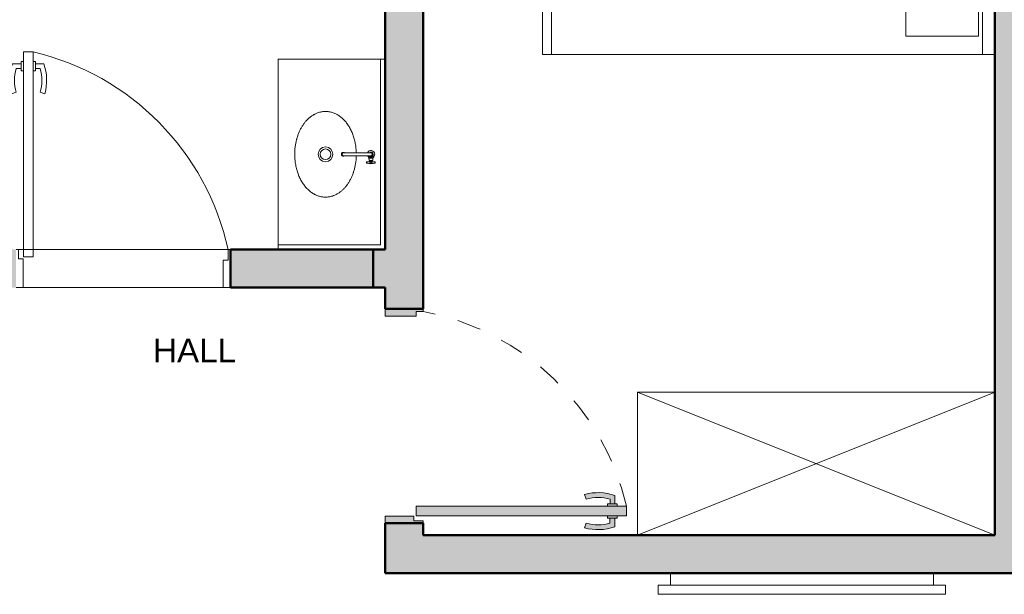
# Model space of a CAD drawing. Header units: metres. Extents: x -8.8 to 11.5, y -18.2 to 2.6.
# Tile 9 of 20: x -4.9 to -0.8, y -15.6 to -13.1. Entities that reach past the tile are written whole.
import ezdxf

# ---------------------------------------------------------------- set-up
doc = ezdxf.new("R2010")
doc.units = ezdxf.units.M
doc.linetypes.add('Projeção', pattern=[0.003969, 0.002381, -0.001587])
for name, color, linetype, lineweight in [('A-AREA-IDEN', 7, 'Continuous', 9), ('A-DETL-GENF', 7, 'Continuous', 5), ('A-DOOR', 7, 'Continuous', 5), ('A-DOOR-OPNG', 7, 'Projeção', 5), ('A-WALL', 7, 'Continuous', 5), ('A-WALL-PATT', 7, 'Continuous', 5), ('I-FURN', 7, 'Continuous', 5), ('I-WALL', 7, 'Continuous', 5), ('P-SANR-FIXT', 7, 'Continuous', 5), ('Q-CASE', 7, 'Continuous', 5)]:
    doc.layers.add(name, color=color, linetype=linetype, lineweight=lineweight)
doc.layers.add('A-DETL', color=7, linetype='Continuous', lineweight=5, true_color=0x00a600)
doc.styles.add('Arial', font='arial.ttf', dxfattribs={"height": 0.1})

# ---------------------------------------------------------------- blocks, each defined once
blk = doc.blocks.new('PORTA DE GIRO L_NTA LAYOUT2')
at = {"layer": 'A-DOOR', "color": 9, "true_color": 0xc0c0c0}
for p, q in [((-0.45, -0.08), (-0.45, 0.08)), ((-0.45, 0.08), (0.45, 0.08)), ((-0.45, -0.08), (0.45, -0.08))]:
    blk.add_line(p, q, dxfattribs=at)
at = {"layer": 'A-DOOR', "color": 9, "lineweight": 15, "true_color": 0xc0c0c0}
for p, q in [((-0.42, 0.08), (-0.42, -0.035)), ((0.42, 0.08), (0.42, -0.0407)), ((0.45, 0.08), (0.42, 0.08)), ((-0.44, -0.035), (-0.44, -0.08)), ((-0.42, -0.035), (-0.44, -0.035)), ((0.42, -0.0407), (0.44, -0.0407)), ((0.44, -0.0407), (0.44, -0.08)), ((0.3789, -0.0497), (0.3789, -0.9104)), ((0.4189, -0.0497), (0.3789, -0.0497)), ((0.4189, -0.9104), (0.4189, -0.0497)), ((0.44, -0.08), (0.45, -0.08)), ((0.3489, -0.7405), (0.3294, -0.7337)), ((0.45, -0.7405), (0.4695, -0.7337)), ((0.3689, -0.8605), (0.3336, -0.8605)), ((0.3689, -0.8405), (0.3489, -0.8405)), ((0.3689, -0.8305), (0.3789, -0.8305)), ((0.3689, -0.8705), (0.3689, -0.8305)), ((0.4289, -0.8304), (0.4189, -0.8304)), ((0.4289, -0.8704), (0.4289, -0.8304)), ((0.4289, -0.8404), (0.45, -0.8404)), ((0.4289, -0.8604), (0.4653, -0.8604)), ((0.3789, -0.8705), (0.3689, -0.8705)), ((0.4189, -0.8704), (0.4189, -0.9104)), ((0.4189, -0.8704), (0.4289, -0.8704)), ((0.3789, -0.9104), (0.4189, -0.9104)), ((0.4189, -0.9104), (0.3989, -0.9104))]:
    blk.add_line(p, q, dxfattribs=at)
for centre, radius, start, end in [((0.5319, -0.7905), 0.2103, 164.3286, 199.4386), ((0.5319, -0.7905), 0.1898, 164.7222, 195.2778), ((0.267, -0.7904), 0.1897, 344.7458, 15.2542), ((0.267, -0.7904), 0.2103, 340.5821, 15.6453)]:
    blk.add_arc(centre, radius, start, end, dxfattribs=at)
at = {"layer": 'A-DOOR-OPNG', "color": 9, "linetype": 'Continuous', "true_color": 0xc0c0c0}
blk.add_arc((0.629, 0.1553), 1.0946, 192.4129, 256.7914, dxfattribs=at)
blk = doc.blocks.new('TAMPO GRANITO2 - TAMPO GRANITO-2002902-PLANTA LAYOUT')
at = {"layer": 'Q-CASE', "color": 9, "true_color": 0xc0c0c0}
for p, q in [((-3.8837, -13.315), (-3.8837, -14.095)), ((-3.4537, -13.315), (-3.8837, -13.315)), ((-3.4337, -13.315), (-3.4537, -13.315)), ((-3.4537, -13.315), (-3.4537, -14.095)), ((-3.4537, -14.095), (-3.8837, -14.095)), ((-3.8837, -14.095), (-3.8837, -14.115))]:
    blk.add_line(p, q, dxfattribs=at)
for points, knots in [([(-3.8137, -13.715), (-3.8137, -13.7048), (-3.8127, -13.6896), (-3.8097, -13.6701), (-3.8066, -13.6555), (-3.8025, -13.6413), (-3.7977, -13.6279), (-3.792, -13.6148), (-3.7856, -13.6026), (-3.7785, -13.5912), (-3.7706, -13.5805), (-3.7623, -13.571), (-3.7533, -13.5623), (-3.7438, -13.5548), (-3.734, -13.5484), (-3.7237, -13.5432), (-3.7144, -13.5396), (-3.7061, -13.5374), (-3.6989, -13.5359), (-3.6916, -13.5351), (-3.6844, -13.5348), (-3.6772, -13.5351), (-3.6699, -13.5359), (-3.6627, -13.5374), (-3.6556, -13.5393), (-3.6486, -13.5418), (-3.6417, -13.5449), (-3.6348, -13.5485), (-3.6283, -13.5526), (-3.6218, -13.5573), (-3.6156, -13.5624), (-3.6095, -13.5681), (-3.6037, -13.5741), (-3.5982, -13.5806), (-3.5929, -13.5876), (-3.5879, -13.595), (-3.5832, -13.6027), (-3.5789, -13.6107), (-3.5749, -13.6191), (-3.5711, -13.6279), (-3.5678, -13.6368), (-3.5649, -13.646), (-3.5623, -13.6555), (-3.5601, -13.6652), (-3.5577, -13.6782), (-3.5559, -13.6926), (-3.5553, -13.7041), (-3.5552, -13.7088)], [-1, -1, -1, -1, -0.9464286, -0.9196429, -0.8928571, -0.8660714, -0.8392857, -0.8125, -0.7857143, -0.7589286, -0.7321429, -0.7053571, -0.6785714, -0.6517857, -0.625, -0.5982143, -0.5714286, -0.5535714, -0.5357143, -0.5178571, -0.5, -0.4821429, -0.4642857, -0.4464286, -0.4285714, -0.4107143, -0.3928571, -0.375, -0.3571429, -0.3392857, -0.3214286, -0.3035714, -0.2857143, -0.2678571, -0.25, -0.2321429, -0.2142857, -0.1964286, -0.1785714, -0.1607143, -0.1428571, -0.125, -0.1071429, -0.0892857, -0.0714286, -0.0357143, -0.0109088, -0.0109088, -0.0109088, -0.0109088]), ([(-3.5552, -13.7213), (-3.5554, -13.7294), (-3.5563, -13.7424), (-3.559, -13.76), (-3.5622, -13.7746), (-3.5662, -13.7888), (-3.5711, -13.8022), (-3.5768, -13.8153), (-3.5832, -13.8275), (-3.5903, -13.8389), (-3.5982, -13.8496), (-3.6065, -13.8591), (-3.6155, -13.8678), (-3.625, -13.8753), (-3.6348, -13.8816), (-3.6451, -13.8869), (-3.6544, -13.8904), (-3.6627, -13.8927), (-3.6699, -13.8941), (-3.6772, -13.895), (-3.6844, -13.8953), (-3.6916, -13.895), (-3.6989, -13.8941), (-3.7061, -13.8927), (-3.7132, -13.8908), (-3.7202, -13.8883), (-3.7271, -13.8852), (-3.7339, -13.8815), (-3.7405, -13.8774), (-3.7469, -13.8728), (-3.7532, -13.8677), (-3.7593, -13.862), (-3.765, -13.856), (-3.7706, -13.8495), (-3.7759, -13.8425), (-3.7809, -13.8351), (-3.7855, -13.8274), (-3.7899, -13.8194), (-3.7939, -13.8109), (-3.7976, -13.8022), (-3.8009, -13.7933), (-3.8039, -13.7841), (-3.8065, -13.7746), (-3.8087, -13.7649), (-3.8111, -13.7519), (-3.8131, -13.7354), (-3.8137, -13.7219), (-3.8137, -13.715)], [-0.9890908, -0.9890908, -0.9890908, -0.9890908, -0.9464286, -0.9196429, -0.8928571, -0.8660714, -0.8392857, -0.8125, -0.7857143, -0.7589286, -0.7321429, -0.7053571, -0.6785714, -0.6517857, -0.625, -0.5982143, -0.5714286, -0.5535714, -0.5357143, -0.5178571, -0.5, -0.4821429, -0.4642857, -0.4464286, -0.4285714, -0.4107143, -0.3928571, -0.375, -0.3571429, -0.3392857, -0.3214286, -0.3035714, -0.2857143, -0.2678571, -0.25, -0.2321429, -0.2142857, -0.1964286, -0.1785714, -0.1607143, -0.1428571, -0.125, -0.1071429, -0.0892857, -0.0714286, -0.0357143, 0, 0, 0, 0])]:
    blk.add_open_spline(points, degree=3, knots=knots, dxfattribs=at)
blk = doc.blocks.new('TORNEIRA DE MESA_ BICA MÓVEL_ BICA ALTA - 1167_C34_Cromado CR10-2217854-PLANTA LAYOUT')
at = {"layer": 'P-SANR-FIXT', "color": 9, "true_color": 0xc0c0c0}
for p, q in [((-0.0061, -0.1245), (-0.0061, -0.11)), ((0.0016, -0.1012), (0.0131, -0.1012)), ((0.0061, -0.1245), (0.0061, -0.11)), ((0.0131, -0.1188), (0.0061, -0.1188)), ((0.0156, -0.1012), (0.0131, -0.1012)), ((0.0131, -0.1188), (0.0156, -0.1188)), ((0.0156, -0.1023), (0.0156, -0.1012)), ((0.0164, -0.1023), (0.0156, -0.1023)), ((0.0156, -0.1023), (0.0156, -0.1177)), ((0.0156, -0.1188), (0.0156, -0.1177)), ((0.0156, -0.1177), (0.0164, -0.1177)), ((0.0212, -0.1014), (0.0164, -0.1014)), ((0.0164, -0.1014), (0.0164, -0.1023)), ((0.0164, -0.1177), (0.0164, -0.1023)), ((0.0164, -0.1177), (0.0164, -0.1186)), ((0.0164, -0.1186), (0.0212, -0.1186)), ((0.0212, -0.1025), (0.0212, -0.1014)), ((0.0264, -0.1025), (0.0212, -0.1025)), ((0.0212, -0.1186), (0.0212, -0.1175)), ((0.0212, -0.1175), (0.0264, -0.1175)), ((0.0264, -0.1056), (0.0264, -0.1025)), ((0.0272, -0.1056), (0.0264, -0.1056)), ((0.0264, -0.1056), (0.0264, -0.1144)), ((0.0264, -0.1175), (0.0264, -0.1144)), ((0.0264, -0.1144), (0.0272, -0.1144)), ((0.0321, -0.1045), (0.0272, -0.1046)), ((0.0272, -0.1046), (0.0272, -0.1056)), ((0.0272, -0.1144), (0.0272, -0.1056)), ((0.0272, -0.1144), (0.0272, -0.1154)), ((0.0272, -0.1154), (0.0321, -0.1155)), ((0.0362, -0.0918), (0.0321, -0.0918)), ((0.0321, -0.0918), (0.0321, -0.1045)), ((0.0321, -0.1045), (0.0321, -0.1155)), ((0.0393, -0.1065), (0.0321, -0.1065)), ((0.0395, -0.1135), (0.0321, -0.1135)), ((0.0321, -0.1155), (0.0321, -0.1283)), ((-0.0061, -0.1245), (-0.0061, -0.2204)), ((0.0061, -0.2204), (0.0061, -0.1245)), ((0.0321, -0.1283), (0.0362, -0.1283)), ((-0.0061, -0.2204), (-0.0061, -0.2251)), ((0.0061, -0.2204), (0.0061, -0.2251))]:
    blk.add_line(p, q, dxfattribs=at)
for centre, radius, start, end in [((0, -0.11), 0.0158, 90, 247.169), ((0, -0.11), 0.00894, 313.2171, 226.7829), ((0, -0.11), 0.00612, 0, 180), ((0, -0.11), 0.0158, 33.7501, 90), ((-0.0003, -0.1204), 0.0193, 70.6394, 84.83), ((0.0013, -0.1137), 0.0125, 42.7237, 67.2763), ((0.0024, -0.1076), 0.0108, 290.089, 316.6245), ((0, -0.11), 0.0158, 292.831, 326.2499), ((0.0043, -0.1093), 0.00827, 316.6245, 355.3755), ((0.0049, -0.1104), 0.00765, 3.2763, 42.7237), ((0.0362, -0.0925), 0.000702, 17.5666, 90), ((-0.0193, -0.11), 0.0561, 356.4132, 3.5868), ((-0.0193, -0.11), 0.0588, 360, 17.5666), ((-0.0193, -0.11), 0.0588, 342.4334, 360), ((0.0362, -0.1275), 0.000702, 270, 342.4334), ((0.0026, -0.2262), 0.0105, 146.3261, 180), ((0, -0.2252), 0.00788, 151.5421, 28.4579), ((0, -0.2262), 0.00788, 180, 0.0265), ((0, -0.2251), 0.00612, 180, 360), ((-0.0026, -0.2262), 0.0105, 0.0199, 33.6739)]:
    blk.add_arc(centre, radius, start, end, dxfattribs=at)
blk = doc.blocks.new('CUBA OVAL DE EMBUTIR PEQUENA - L_59_17_Branco Gelo GE17-2754372-PLANTA LAYOUT')
at = {"layer": 'P-SANR-FIXT', "color": 9, "true_color": 0xc0c0c0}
for radius in [0.0311, 0.0225]:
    blk.add_circle((0, 0.0025), radius, dxfattribs=at)
for points, knots in [([(0, 0.1318), (-0.0068, 0.1318), (-0.0204, 0.1312), (-0.0369, 0.1292), (-0.0499, 0.1268), (-0.0595, 0.1246), (-0.069, 0.122), (-0.0782, 0.1191), (-0.0871, 0.1157), (-0.0959, 0.112), (-0.1043, 0.108), (-0.1124, 0.1036), (-0.1201, 0.099), (-0.1274, 0.094), (-0.1344, 0.0887), (-0.1409, 0.0832), (-0.147, 0.0774), (-0.1526, 0.0713), (-0.1578, 0.065), (-0.1624, 0.0586), (-0.1665, 0.052), (-0.1701, 0.0452), (-0.1732, 0.0383), (-0.1757, 0.0313), (-0.1777, 0.0242), (-0.1791, 0.017), (-0.18, 0.0097), (-0.1803, 0.0025), (-0.18, -0.0047), (-0.1791, -0.012), (-0.1777, -0.0192), (-0.1754, -0.0275), (-0.1719, -0.0368), (-0.1666, -0.0471), (-0.1603, -0.0569), (-0.1527, -0.0664), (-0.1441, -0.0754), (-0.1345, -0.0837), (-0.1239, -0.0916), (-0.1125, -0.0987), (-0.1002, -0.1051), (-0.0872, -0.1108), (-0.0737, -0.1156), (-0.0596, -0.1197), (-0.045, -0.1229), (-0.0274, -0.1256), (-0.0144, -0.1265), (-0.0063, -0.1267)], [0, 0, 0, 0, 0.0357143, 0.0714286, 0.0892857, 0.1071429, 0.125, 0.1428571, 0.1607143, 0.1785714, 0.1964286, 0.2142857, 0.2321429, 0.25, 0.2678571, 0.2857143, 0.3035714, 0.3214286, 0.3392857, 0.3571429, 0.375, 0.3928571, 0.4107143, 0.4285714, 0.4464286, 0.4642857, 0.4821429, 0.5, 0.5178571, 0.5357143, 0.5535714, 0.5714286, 0.5982143, 0.625, 0.6517857, 0.6785714, 0.7053571, 0.7321429, 0.7589286, 0.7857143, 0.8125, 0.8392857, 0.8660714, 0.8928571, 0.9196429, 0.9464286, 0.9890912, 0.9890912, 0.9890912, 0.9890912]), ([(0.0063, -0.1267), (0.011, -0.1266), (0.0224, -0.126), (0.0369, -0.1242), (0.0499, -0.1218), (0.0595, -0.1196), (0.069, -0.117), (0.0782, -0.1141), (0.0871, -0.1107), (0.0959, -0.107), (0.1043, -0.103), (0.1124, -0.0986), (0.1201, -0.094), (0.1274, -0.089), (0.1344, -0.0837), (0.1409, -0.0782), (0.147, -0.0724), (0.1526, -0.0663), (0.1578, -0.06), (0.1624, -0.0536), (0.1665, -0.047), (0.1701, -0.0402), (0.1732, -0.0333), (0.1757, -0.0263), (0.1777, -0.0192), (0.1791, -0.012), (0.18, -0.0047), (0.1803, 0.0025), (0.18, 0.0097), (0.1791, 0.017), (0.1777, 0.0242), (0.1754, 0.0325), (0.1719, 0.0418), (0.1666, 0.0521), (0.1603, 0.0619), (0.1527, 0.0714), (0.1441, 0.0804), (0.1345, 0.0887), (0.1239, 0.0966), (0.1125, 0.1037), (0.1002, 0.1101), (0.0872, 0.1158), (0.0737, 0.1206), (0.0596, 0.1247), (0.045, 0.1279), (0.0254, 0.1309), (0.0103, 0.1318), (0, 0.1318)], [0.0109088, 0.0109088, 0.0109088, 0.0109088, 0.0357143, 0.0714286, 0.0892857, 0.1071429, 0.125, 0.1428571, 0.1607143, 0.1785714, 0.1964286, 0.2142857, 0.2321429, 0.25, 0.2678571, 0.2857143, 0.3035714, 0.3214286, 0.3392857, 0.3571429, 0.375, 0.3928571, 0.4107143, 0.4285714, 0.4464286, 0.4642857, 0.4821429, 0.5, 0.5178571, 0.5357143, 0.5535714, 0.5714286, 0.5982143, 0.625, 0.6517857, 0.6785714, 0.7053571, 0.7321429, 0.7589286, 0.7857143, 0.8125, 0.8392857, 0.8660714, 0.8928571, 0.9196429, 0.9464286, 1, 1, 1, 1])]:
    blk.add_open_spline(points, degree=3, knots=knots, dxfattribs=at)
blk = doc.blocks.new('Cama-Shaker - _Cama Casal 140x190-2252500-PLANTA LAYOUT')
at = {"layer": 'I-FURN', "color": 9, "true_color": 0xc0c0c0}
for p, q in [((-0.7188, -1.9), (-0.7188, 0)), ((0.681, 0), (0.681, -1.9)), ((0.681, -0.052), (-0.7188, -0.052)), ((-0.6429, -0.3732), (-0.6429, -0.0684)), ((-0.6429, -0.0684), (0.6047, -0.0684)), ((0.6047, -0.0684), (0.6047, -0.3732)), ((0.6047, -0.3732), (-0.6429, -0.3732)), ((0.681, -1.8619), (-0.7188, -1.8619)), ((0.681, -1.9), (-0.7188, -1.9))]:
    blk.add_line(p, q, dxfattribs=at)
blk = doc.blocks.new('Armário - Closet - Porta com armação dupla 1 - Armário - Closet - Porta com armação dupla 1-2259789-PLANTA LAYOUT')
at = {"layer": 'I-FURN', "color": 9, "true_color": 0xc0c0c0}
for p, q in [((0.75, 0), (-0.75, 0.6)), ((-0.75, 0), (0.75, 0.6)), ((-0.75, 0.6), (0.75, 0.6)), ((-0.75, 0.6), (-0.75, 0.582)), ((-0.75, 0.582), (-0.75, 0)), ((0.7375, 0.6), (-0.7375, 0.6)), ((0.75, 0.582), (0.75, 0.6)), ((0.75, 0), (0.75, 0.582)), ((-0.75, 0), (0.75, 0))]:
    blk.add_line(p, q, dxfattribs=at)
blk = doc.blocks.new('TV Parede - 50_-2260111-PLANTA LAYOUT')
at = {"layer": 'I-FURN', "color": 9, "true_color": 0xc0c0c0}
for p, q in [((0.6096, 0), (-0.4953, 0)), ((-0.4953, 0), (-0.4953, -0.0508)), ((0.6096, 0), (-0.4953, 0)), ((-0.4953, 0), (-0.4953, -0.0508)), ((0.6096, -0.0508), (0.6096, 0)), ((0.6096, -0.0508), (0.6096, 0)), ((-0.4953, -0.0508), (-0.5461, -0.0508)), ((-0.5461, -0.0508), (-0.5461, -0.0889)), ((-0.5461, -0.0508), (-0.5461, -0.0889)), ((0.6604, -0.0508), (-0.5461, -0.0508)), ((0.6604, -0.0508), (0.6096, -0.0508)), ((0.6604, -0.0889), (0.6604, -0.0508)), ((0.6604, -0.0889), (0.6604, -0.0508)), ((-0.5461, -0.0889), (0.6604, -0.0889)), ((-0.5461, -0.0889), (0.6604, -0.0889))]:
    blk.add_line(p, q, dxfattribs=at)

msp = doc.modelspace()

# ---------------------------------------------------------------- hatches: boundary and pattern name
at = {"layer": 'A-DETL-GENF', "true_color": 0x808080}
h = msp.add_hatch(color=8, dxfattribs=at)
h.paths.add_polyline_path([(-3.3077, -14.365), (-3.2236, -14.365), (-3.2236, -14.065), (-3.3836, -14.065), (-3.3837, -14.115), (-3.4336, -14.115), (-3.4336, -14.275), (-3.3836, -14.2751), (-3.3836, -14.365)])
h.paths.add_polyline_path([(-4.9836, -14.365), (-4.9836, -14.275), (-4.9336, -14.275), (-4.9336, -14.115), (-4.9836, -14.115), (-4.9836, -14.065), (-5.1436, -14.065), (-5.1436, -14.365), (-5.1136, -14.365)])
h.paths.add_polyline_path([(-3.2926, -11.475), (-3.2236, -11.475), (-3.2236, -11.395), (-3.1436, -11.395), (-3.1436, -11.235), (-3.5036, -11.235), (-3.5036, -11.395), (-3.3836, -11.395), (-3.3836, -11.475), (-3.3236, -11.475)])
h.paths.add_polyline_path([(-5.0236, -11.475), (-4.9836, -11.475), (-4.9836, -11.395), (-4.9036, -11.395), (-4.9036, -11.235), (-5.2636, -11.235), (-5.2636, -11.395), (-5.1436, -11.395), (-5.1436, -11.475), (-5.1389, -11.475)])
at = {"layer": 'A-DETL-GENF', "true_color": 0xffffff}
h = msp.add_hatch(color=7, dxfattribs=at)
h.paths.add_polyline_path([(-3.3837, -15.265), (-3.2237, -15.265), (-3.2237, -15.255), (-3.2629, -15.255), (-3.2629, -15.235), (-3.3837, -15.235)])
h.paths.add_polyline_path([(-3.2237, -15.2339), (-2.3696, -15.2339), (-2.3696, -15.1939), (-3.254, -15.1939), (-3.254, -15.2339)])
h.paths.add_polyline_path([(-3.2926, -14.395), (-3.2537, -14.395), (-3.2537, -14.375), (-3.2237, -14.375), (-3.2237, -14.365), (-3.3837, -14.365), (-3.3836, -14.395), (-3.2986, -14.395)])
for points in [[(-2.4394, -15.1839), (-2.4194, -15.1839), (-2.4194, -15.1486), (-2.4611, -15.1386), (-2.5062, -15.1376), (-2.5462, -15.1445), (-2.5394, -15.1639), (-2.5062, -15.158), (-2.4726, -15.158), (-2.4394, -15.1639)], [(-2.5041, -15.2918), (-2.4612, -15.2904), (-2.4196, -15.2803), (-2.4196, -15.2439), (-2.4396, -15.2439), (-2.4396, -15.265), (-2.4727, -15.271), (-2.5064, -15.271), (-2.5396, -15.265), (-2.5464, -15.2845)]]:
    msp.add_hatch(color=7, dxfattribs=at).paths.add_polyline_path(points)
h = msp.add_hatch(color=7, dxfattribs=at)
h.paths.add_polyline_path([(-2.4396, -15.2439), (-2.4096, -15.2439), (-2.4096, -15.2339), (-2.4496, -15.2339), (-2.4496, -15.2439)])
h.paths.add_polyline_path([(-2.4394, -15.1939), (-2.4094, -15.1939), (-2.4094, -15.1839), (-2.4494, -15.1839), (-2.4494, -15.1939)])
at = {"layer": 'A-WALL-PATT', "true_color": 0x808080}
for points in [[(-0.7436, -15.315), (-0.6636, -15.315), (-0.6636, -11.235), (-0.8236, -11.235), (-0.8236, -15.315)], [(-1.0811, -15.475), (-0.7436, -15.475), (-0.7436, -15.315), (-3.3837, -15.315), (-3.3837, -15.475), (-1.4201, -15.475)]]:
    msp.add_hatch(color=8, dxfattribs=at).paths.add_polyline_path(points)
at = {"layer": 'A-WALL-PATT', "true_color": 0x787878}
h = msp.add_hatch(dxfattribs=at)
h.set_pattern_fill('FP_1', color=8, style=0, pattern_type=2)
h.set_pattern_definition([(90, (-3.224, -14.365), (-0.6, 4e-17), []), (180, (-3.224, -14.365), (-7e-17, -0.6), [])])
h.paths.add_polyline_path([(-3.2216, -14.365), (-3.2216, -11.397), (-3.2236, -11.395), (-3.2236, -14.365)])
at = {"layer": 'A-WALL-PATT', "true_color": 0x808080}
h = msp.add_hatch(color=8, dxfattribs=at)
h.paths.add_polyline_path([(-3.2629, -15.315), (-3.2237, -15.315), (-3.2237, -15.265), (-3.3837, -15.265), (-3.3837, -15.315)])
h.paths.add_polyline_path([(-3.3837, -14.365), (-3.3836, -14.365), (-3.3837, -14.2752)])
at = {"layer": 'I-WALL', "true_color": 0x808080}
for points in [[(-3.3836, -14.065), (-3.2236, -14.065), (-3.2236, -11.475), (-3.3836, -11.475), (-3.3836, -13.9991)], [(-4.0336, -14.275), (-3.4336, -14.275), (-3.4336, -14.115), (-4.0336, -14.115)]]:
    msp.add_hatch(color=8, dxfattribs=at).paths.add_polyline_path(points)

# ---------------------------------------------------------------- linework, layer by layer
at = {"layer": 'A-DETL', "color": 7, "lineweight": 50}
for p, q in [((-3.3836, -14.065), (-3.3836, -14.115)), ((-3.2236, -14.365), (-3.2236, -14.065)), ((-4.0336, -14.115), (-4.0336, -14.275)), ((-3.3836, -14.115), (-3.4336, -14.115)), ((-3.4336, -14.115), (-3.4336, -14.275)), ((-3.4336, -14.275), (-3.3836, -14.275)), ((-3.3836, -14.275), (-3.3836, -14.365)), ((-3.3836, -14.365), (-3.2236, -14.365)), ((-0.8236, -14.455), (-0.8236, -15.315)), ((-3.3837, -15.265), (-3.2237, -15.265)), ((-0.8236, -15.315), (-2.4436, -15.315)), ((-2.4436, -15.475), (-0.9036, -15.475))]:
    msp.add_line(p, q, dxfattribs=at)
at = {"layer": 'A-DETL', "color": 9, "true_color": 0xc0c0c0}
for p, q in [((-3.3837, -14.365), (-3.3837, -14.395)), ((-3.2537, -14.395), (-3.2537, -14.375)), ((-3.2537, -14.375), (-3.2237, -14.375)), ((-3.2237, -14.375), (-3.2237, -14.365)), ((-3.3837, -14.395), (-3.2537, -14.395)), ((-2.5462, -15.1445), (-2.5394, -15.1639)), ((-2.4394, -15.1639), (-2.4394, -15.1839)), ((-2.4194, -15.1839), (-2.4194, -15.1486)), ((-2.4494, -15.1939), (-3.254, -15.1939)), ((-3.254, -15.1939), (-3.254, -15.2339)), ((-2.4394, -15.1839), (-2.4494, -15.1839)), ((-2.4494, -15.1839), (-2.4494, -15.1939)), ((-2.4494, -15.1939), (-2.4094, -15.1939)), ((-2.4394, -15.1839), (-2.4194, -15.1839)), ((-2.4094, -15.1839), (-2.4194, -15.1839)), ((-2.4094, -15.1939), (-2.4094, -15.1839)), ((-2.3696, -15.1939), (-2.4094, -15.1939)), ((-2.3696, -15.2339), (-2.3696, -15.1939)), ((-3.2629, -15.235), (-3.3837, -15.235)), ((-3.3837, -15.235), (-3.3837, -15.265)), ((-3.2629, -15.255), (-3.2629, -15.235)), ((-3.2237, -15.255), (-3.2629, -15.255)), ((-3.254, -15.2339), (-2.4496, -15.2339)), ((-3.2237, -15.265), (-3.2237, -15.255)), ((-2.4496, -15.2339), (-2.4496, -15.2439)), ((-2.4096, -15.2339), (-2.4496, -15.2339)), ((-2.4496, -15.2439), (-2.4396, -15.2439)), ((-2.4196, -15.2439), (-2.4396, -15.2439)), ((-2.4396, -15.2439), (-2.4396, -15.265)), ((-2.4196, -15.2439), (-2.4096, -15.2439)), ((-2.4196, -15.2803), (-2.4196, -15.2439)), ((-2.4096, -15.2339), (-2.3696, -15.2339)), ((-2.4096, -15.2439), (-2.4096, -15.2339)), ((-3.3837, -15.265), (-3.2237, -15.265)), ((-2.5396, -15.265), (-2.5464, -15.2845))]:
    msp.add_line(p, q, dxfattribs=at)
at = {"layer": 'A-DETL', "color": 8, "linetype": 'Projeção', "true_color": 0x808080}
msp.add_arc((-3.429, -15.4441), 1.0885, 13.2834, 79.1294, dxfattribs=at)
at = {"layer": 'A-DETL', "color": 9, "true_color": 0xc0c0c0}
for centre, radius, start, end in [((-2.4894, -15.347), 0.2103, 70.5614, 105.6714), ((-2.4894, -15.347), 0.1898, 74.7222, 105.2778), ((-2.4896, -15.082), 0.2103, 254.3286, 289.4386), ((-2.4896, -15.082), 0.1898, 254.7222, 285.2778)]:
    msp.add_arc(centre, radius, start, end, dxfattribs=at)
at = {"layer": 'A-WALL'}
for p, q in [((-3.2216, -11.397), (-3.2216, -14.365)), ((-3.2216, -14.365), (-3.2236, -14.365))]:
    msp.add_line(p, q, dxfattribs=at)
at = {"layer": 'I-WALL', "lineweight": 50}
for p, q in [((-0.8236, -11.395), (-0.8236, -14.715)), ((-3.2236, -14.065), (-3.2236, -11.475)), ((-3.3836, -11.9198), (-3.3836, -14.065)), ((-3.4336, -14.115), (-4.0336, -14.115)), ((-4.0336, -14.275), (-3.4336, -14.275)), ((-3.3837, -14.275), (-3.3837, -14.365)), ((-3.3837, -15.265), (-3.3837, -15.475)), ((-3.2237, -15.315), (-3.2237, -15.265)), ((-2.3236, -15.315), (-3.2237, -15.315)), ((-3.3837, -15.475), (-2.186, -15.475)), ((-1.0811, -15.475), (-0.6036, -15.475))]:
    msp.add_line(p, q, dxfattribs=at)

# ---------------------------------------------------------------- block references
at = {"layer": 'A-DOOR', "color": 9, "true_color": 0xc0c0c0, "rotation": 180}
msp.add_blockref('PORTA DE GIRO L_NTA LAYOUT2', (-4.4836, -14.195), dxfattribs=at)
at = {"layer": 'I-FURN', "color": 9, "true_color": 0xc0c0c0, "rotation": 269.9999999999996}
msp.add_blockref('Cama-Shaker - _Cama Casal 140x190-2252500-PLANTA LAYOUT', (-0.8236, -12.6141), dxfattribs=at)
at = {"layer": 'I-FURN', "color": 9, "true_color": 0xc0c0c0}
for name, p in [('Armário - Closet - Porta com armação dupla 1 - Armário - Closet - Porta com armação dupla 1-2259789-PLANTA LAYOUT', (-1.5736, -15.315)), ('TV Parede - 50_-2260111-PLANTA LAYOUT', (-1.6907, -15.475))]:
    msp.add_blockref(name, p, dxfattribs=at)
at = {"layer": 'P-SANR-FIXT', "color": 9, "true_color": 0xc0c0c0}
for name, p, rotation in [('CUBA OVAL DE EMBUTIR PEQUENA - L_59_17_Branco Gelo GE17-2754372-PLANTA LAYOUT', (-3.6318, -13.715), 89.99999999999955), ('TORNEIRA DE MESA_ BICA MÓVEL_ BICA ALTA - 1167_C34_Cromado CR10-2217854-PLANTA LAYOUT', (-3.3336, -13.715), 269.9999999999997)]:
    msp.add_blockref(name, p, dxfattribs=dict(at, rotation=rotation))
at = {"layer": 'Q-CASE', "color": 9, "true_color": 0xc0c0c0}
msp.add_blockref('TAMPO GRANITO2 - TAMPO GRANITO-2002902-PLANTA LAYOUT', (0.0501, 0), dxfattribs=at)

# ---------------------------------------------------------------- texts
at = {"layer": 'A-AREA-IDEN', "insert": (-4.3589, -14.4897), "char_height": 0.1, "width": 0.432911, "attachment_point": 1, "style": 'Arial'}
msp.add_mtext('HALL', dxfattribs=at)

doc.saveas('drawing.dxf')
